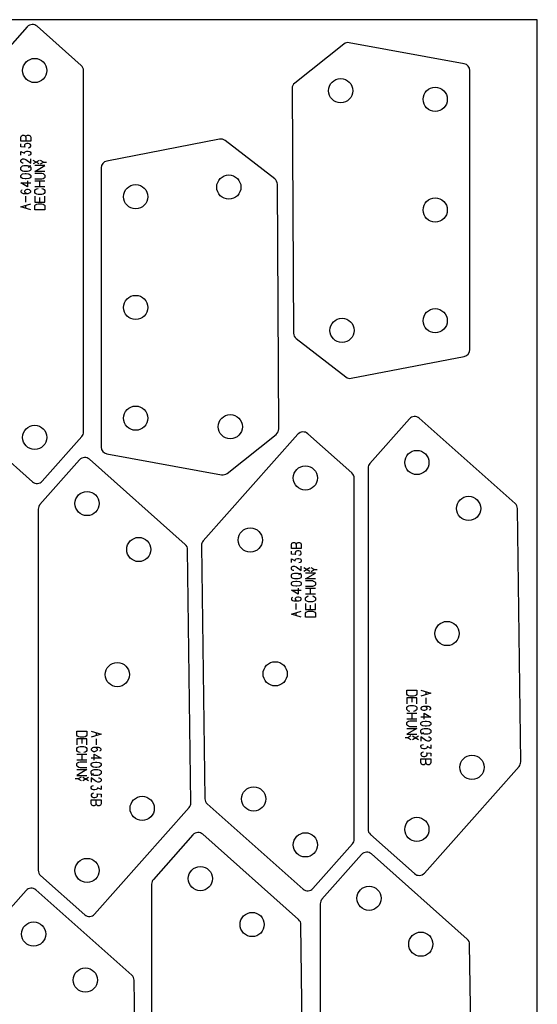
# Model space of a CAD drawing. Header units: millimetres. Extents: x 0 to 2500, y 0 to 1253.
# Tile 16 of 16: x 2126 to 2500, y 538 to 1250. Entities that reach past the tile are written whole.
import ezdxf

# ---------------------------------------------------------------- set-up
doc = ezdxf.new("R2010")
doc.units = ezdxf.units.MM
doc.layers.add('PARTS', color=4, linetype='CONTINUOUS')
doc.layers.add('PLATE', color=2, linetype='CONTINUOUS')

msp = doc.modelspace()

# ---------------------------------------------------------------- linework, layer by layer
at = {"layer": 'PARTS'}
for p, q in [((2170.28, 1216.86), (2138.31, 1245.25)), ((2131.25, 1244.83), (2062.81, 1167.78)), ((2360.08, 1232.35), (2324.6, 1204.19)), ((2447.07, 1218.22), (2364.09, 1233.35)), ((2171.96, 952.12), (2171.96, 1213.12)), ((2451.18, 1011.59), (2451.18, 1213.3)), ((2322.7, 1200.25), (2323.74, 1023.45)), ((2126.51, 1165.03), (2126.96, 1166.11)), ((2126.51, 1162.33), (2126.51, 1165.03)), ((2133.71, 1162.33), (2126.51, 1162.33)), ((2126.51, 1158.16), (2126.51, 1160.32)), ((2126.96, 1166.11), (2127.86, 1166.65)), ((2127.86, 1166.65), (2128.76, 1166.65)), ((2128.76, 1166.65), (2129.66, 1166.11)), ((2129.66, 1160.05), (2129.21, 1159.51)), ((2129.66, 1166.11), (2130.11, 1165.03)), ((2130.11, 1160.32), (2129.66, 1160.05)), ((2130.11, 1165.03), (2130.56, 1166.11)), ((2130.11, 1165.03), (2130.11, 1162.33)), ((2131.01, 1160.59), (2130.11, 1160.32)), ((2130.56, 1166.11), (2131.46, 1166.65)), ((2131.91, 1160.59), (2131.01, 1160.59)), ((2131.46, 1166.65), (2132.36, 1166.65)), ((2132.81, 1160.32), (2131.91, 1160.59)), ((2132.36, 1166.65), (2133.26, 1166.11)), ((2133.26, 1160.05), (2132.81, 1160.32)), ((2133.26, 1166.11), (2133.71, 1165.03)), ((2133.71, 1159.24), (2133.26, 1160.05)), ((2133.71, 1165.03), (2133.71, 1162.33)), ((2270.29, 1163.66), (2188.67, 1147.82)), ((2310.13, 1134.98), (2274.3, 1162.71)), ((2129.66, 1157.89), (2126.51, 1158.16)), ((2126.51, 1152.1), (2126.51, 1154.8)), ((2126.51, 1154.8), (2129.21, 1153.45)), ((2129.21, 1159.51), (2129.21, 1158.43)), ((2129.21, 1158.43), (2129.66, 1157.89)), ((2129.21, 1153.99), (2129.66, 1154.53)), ((2129.21, 1153.45), (2129.21, 1153.99)), ((2129.66, 1154.53), (2130.11, 1154.8)), ((2130.11, 1154.8), (2131.01, 1155.07)), ((2131.01, 1155.07), (2131.91, 1155.07)), ((2131.91, 1157.35), (2132.81, 1157.62)), ((2131.91, 1155.07), (2132.81, 1154.8)), ((2132.81, 1157.62), (2133.26, 1157.89)), ((2132.81, 1154.8), (2133.26, 1154.53)), ((2133.26, 1157.89), (2133.71, 1158.7)), ((2133.26, 1154.53), (2133.71, 1153.72)), ((2133.71, 1153.18), (2133.26, 1152.37)), ((2133.71, 1158.7), (2133.71, 1159.24)), ((2133.71, 1153.72), (2133.71, 1153.18)), ((2126.51, 1148.47), (2126.96, 1149.01)), ((2126.51, 1147.39), (2126.51, 1148.47)), ((2126.96, 1146.85), (2126.51, 1147.39)), ((2126.96, 1149.01), (2127.86, 1149.55)), ((2127.86, 1146.31), (2126.96, 1146.85)), ((2127.86, 1149.55), (2128.76, 1149.55)), ((2128.31, 1146.31), (2127.86, 1146.31)), ((2128.76, 1149.55), (2130.11, 1149.01)), ((2130.11, 1149.01), (2133.71, 1146.31)), ((2132.81, 1152.1), (2131.91, 1151.83)), ((2133.26, 1152.37), (2132.81, 1152.1)), ((2133.71, 1146.31), (2133.71, 1149.55)), ((2139.83, 1145.77), (2135.51, 1148.36)), ((2139.83, 1148.36), (2135.51, 1145.77)), ((2143.07, 1147.07), (2140.91, 1148.36)), ((2140.91, 1145.77), (2143.07, 1147.07)), ((2143.07, 1147.07), (2145.23, 1147.07)), ((2126.51, 1143.22), (2126.96, 1143.76)), ((2126.51, 1141.6), (2126.51, 1143.22)), ((2126.96, 1141.06), (2126.51, 1141.6)), ((2126.96, 1143.76), (2127.86, 1144.3)), ((2127.86, 1140.52), (2126.96, 1141.06)), ((2126.96, 1137.97), (2127.86, 1138.51)), ((2127.86, 1144.3), (2128.76, 1144.57)), ((2128.76, 1140.25), (2127.86, 1140.52)), ((2127.86, 1138.51), (2129.66, 1138.78)), ((2128.76, 1144.57), (2131.46, 1144.57)), ((2131.46, 1140.25), (2128.76, 1140.25)), ((2129.66, 1138.78), (2130.56, 1138.78)), ((2130.56, 1138.78), (2132.36, 1138.51)), ((2131.46, 1144.57), (2132.36, 1144.3)), ((2132.36, 1140.52), (2131.46, 1140.25)), ((2131.91, 1143.49), (2133.71, 1144.57)), ((2132.36, 1144.3), (2133.26, 1143.76)), ((2133.26, 1141.06), (2132.36, 1140.52)), ((2132.36, 1138.51), (2133.26, 1137.97)), ((2133.26, 1143.76), (2133.71, 1143.22)), ((2133.71, 1141.6), (2133.26, 1141.06)), ((2133.71, 1143.22), (2133.71, 1141.6)), ((2136.77, 1140.25), (2143.97, 1144.57)), ((2143.97, 1144.57), (2136.77, 1144.57)), ((2143.97, 1140.25), (2136.77, 1140.25)), ((2136.77, 1139.05), (2141.72, 1139.05)), ((2141.72, 1139.05), (2142.62, 1138.78)), ((2142.62, 1138.78), (2143.52, 1138.24)), ((2184.62, 1142.91), (2184.62, 941.21)), ((2126.51, 1137.43), (2126.96, 1137.97)), ((2126.51, 1136.35), (2126.51, 1137.43)), ((2126.96, 1135.81), (2126.51, 1136.35)), ((2131.46, 1129.21), (2126.51, 1132.18)), ((2126.51, 1132.18), (2133.71, 1132.18)), ((2127.86, 1135.27), (2126.96, 1135.81)), ((2129.66, 1135), (2127.86, 1135.27)), ((2130.56, 1135), (2129.66, 1135)), ((2132.36, 1135.27), (2130.56, 1135)), ((2131.46, 1133.53), (2131.46, 1129.21)), ((2133.26, 1135.81), (2132.36, 1135.27)), ((2133.26, 1137.97), (2133.71, 1137.43)), ((2133.71, 1136.35), (2133.26, 1135.81)), ((2133.71, 1137.43), (2133.71, 1136.35)), ((2141.72, 1134.73), (2136.77, 1134.73)), ((2136.77, 1133.53), (2143.97, 1133.53)), ((2140.37, 1129.21), (2140.37, 1133.53)), ((2142.62, 1135), (2141.72, 1134.73)), ((2143.52, 1135.54), (2142.62, 1135)), ((2143.52, 1138.24), (2143.97, 1137.7)), ((2143.97, 1136.08), (2143.52, 1135.54)), ((2143.97, 1137.7), (2143.97, 1136.08)), ((2126.96, 1126.66), (2126.51, 1126.12)), ((2126.51, 1126.12), (2126.51, 1125.58)), ((2126.51, 1125.58), (2126.96, 1125.04)), ((2127.41, 1126.93), (2126.96, 1126.66)), ((2126.96, 1125.04), (2127.41, 1124.77)), ((2127.41, 1124.77), (2128.31, 1124.5)), ((2128.31, 1124.5), (2131.91, 1124.5)), ((2129.66, 1126.66), (2129.21, 1126.12)), ((2129.21, 1126.12), (2129.21, 1125.58)), ((2129.21, 1125.58), (2129.66, 1125.04)), ((2130.11, 1126.93), (2129.66, 1126.66)), ((2129.66, 1125.04), (2130.11, 1124.77)), ((2131.01, 1127.2), (2130.11, 1126.93)), ((2130.11, 1124.77), (2131.01, 1124.5)), ((2131.91, 1127.2), (2131.01, 1127.2)), ((2132.81, 1126.93), (2131.91, 1127.2)), ((2131.91, 1124.5), (2132.81, 1124.77)), ((2133.26, 1126.66), (2132.81, 1126.93)), ((2132.81, 1124.77), (2133.26, 1125.04)), ((2133.71, 1126.12), (2133.26, 1126.66)), ((2133.26, 1125.04), (2133.71, 1125.58)), ((2133.71, 1125.58), (2133.71, 1126.12)), ((2143.97, 1129.21), (2136.77, 1129.21)), ((2136.77, 1126.66), (2137.22, 1127.2)), ((2136.77, 1125.04), (2136.77, 1126.66)), ((2137.22, 1124.5), (2136.77, 1125.04)), ((2137.22, 1127.2), (2138.12, 1127.74)), ((2138.12, 1123.96), (2137.22, 1124.5)), ((2138.12, 1127.74), (2139.02, 1128.01)), ((2141.72, 1128.01), (2142.62, 1127.74)), ((2142.62, 1127.74), (2143.52, 1127.2)), ((2143.52, 1124.5), (2142.62, 1123.96)), ((2143.52, 1127.2), (2143.97, 1126.66)), ((2143.97, 1125.04), (2143.52, 1124.5)), ((2143.97, 1126.66), (2143.97, 1125.04)), ((2313.1, 954.26), (2312.06, 1131.05)), ((2130.11, 1118.17), (2130.11, 1122.49)), ((2136.77, 1122.49), (2136.77, 1118.17)), ((2136.77, 1118.17), (2143.97, 1118.17)), ((2139.02, 1123.69), (2138.12, 1123.96)), ((2141.72, 1123.69), (2139.02, 1123.69)), ((2140.37, 1118.17), (2140.37, 1121.41)), ((2142.62, 1123.96), (2141.72, 1123.69)), ((2143.97, 1118.17), (2143.97, 1122.49)), ((2126.51, 1114.81), (2133.71, 1116.97)), ((2133.71, 1112.65), (2126.51, 1114.81)), ((2130.11, 1113.73), (2130.11, 1115.89)), ((2136.77, 1115.62), (2137.22, 1116.16)), ((2136.77, 1112.65), (2136.77, 1115.62)), ((2143.97, 1112.65), (2136.77, 1112.65)), ((2137.22, 1116.16), (2138.12, 1116.7)), ((2138.12, 1116.7), (2139.02, 1116.97)), ((2139.02, 1116.97), (2141.72, 1116.97)), ((2141.72, 1116.97), (2142.62, 1116.7)), ((2142.62, 1116.7), (2143.52, 1116.16)), ((2143.52, 1116.16), (2143.97, 1115.62)), ((2143.97, 1115.62), (2143.97, 1112.65)), ((2325.67, 1019.53), (2361.5, 991.8)), ((2365.51, 990.84), (2447.13, 1006.68)), ((2065.64, 977.78), (2135.01, 916.15)), ((2407.5, 961.58), (2378.88, 929.35)), ((2483.94, 900.37), (2414.56, 961.99)), ((2142.07, 916.57), (2170.7, 948.8)), ((2326.91, 950.41), (2258.47, 873.36)), ((2275.72, 922.15), (2311.2, 950.31)), ((2365.94, 922.44), (2333.97, 950.83)), ((2245.51, 870.7), (2176.13, 932.32)), ((2188.73, 936.29), (2271.71, 921.15)), ((2169.07, 931.9), (2140.45, 899.68)), ((2377.62, 926.03), (2377.62, 665.03)), ((2367.62, 657.69), (2367.62, 918.7)), ((2488.03, 713.75), (2485.62, 896.7)), ((2139.19, 896.36), (2139.19, 635.35)), ((2257.21, 869.97), (2259.62, 687.03)), ((2322.17, 870.61), (2322.62, 871.69)), ((2322.17, 867.91), (2322.17, 870.61)), ((2322.62, 871.69), (2323.52, 872.23)), ((2323.52, 872.23), (2324.42, 872.23)), ((2324.42, 872.23), (2325.32, 871.69)), ((2325.32, 871.69), (2325.77, 870.61)), ((2325.77, 870.61), (2326.22, 871.69)), ((2325.77, 870.61), (2325.77, 867.91)), ((2326.22, 871.69), (2327.12, 872.23)), ((2327.12, 872.23), (2328.02, 872.23)), ((2328.02, 872.23), (2328.92, 871.69)), ((2328.92, 871.69), (2329.37, 870.61)), ((2329.37, 870.61), (2329.37, 867.91)), ((2249.59, 684.08), (2247.19, 867.02)), ((2329.37, 867.91), (2322.17, 867.91)), ((2322.17, 863.74), (2322.17, 865.9)), ((2325.32, 863.47), (2322.17, 863.74)), ((2325.32, 865.63), (2324.87, 865.09)), ((2324.87, 865.09), (2324.87, 864.01)), ((2324.87, 864.01), (2325.32, 863.47)), ((2325.77, 865.9), (2325.32, 865.63)), ((2326.67, 866.17), (2325.77, 865.9)), ((2327.57, 866.17), (2326.67, 866.17)), ((2328.47, 865.9), (2327.57, 866.17)), ((2327.57, 862.93), (2328.47, 863.2)), ((2328.92, 865.63), (2328.47, 865.9)), ((2328.47, 863.2), (2328.92, 863.47)), ((2329.37, 864.82), (2328.92, 865.63)), ((2328.92, 863.47), (2329.37, 864.28)), ((2329.37, 864.28), (2329.37, 864.82)), ((2322.17, 857.68), (2322.17, 860.38)), ((2322.17, 860.38), (2324.87, 859.03)), ((2322.17, 854.05), (2322.62, 854.59)), ((2322.17, 852.97), (2322.17, 854.05)), ((2322.62, 854.59), (2323.52, 855.13)), ((2323.52, 855.13), (2324.42, 855.13)), ((2324.42, 855.13), (2325.77, 854.59)), ((2324.87, 859.57), (2325.32, 860.11)), ((2324.87, 859.03), (2324.87, 859.57)), ((2325.32, 860.11), (2325.77, 860.38)), ((2325.77, 860.38), (2326.67, 860.65)), ((2325.77, 854.59), (2329.37, 851.89)), ((2326.67, 860.65), (2327.57, 860.65)), ((2327.57, 860.65), (2328.47, 860.38)), ((2328.47, 857.68), (2327.57, 857.41)), ((2328.47, 860.38), (2328.92, 860.11)), ((2328.92, 857.95), (2328.47, 857.68)), ((2328.92, 860.11), (2329.37, 859.3)), ((2329.37, 858.76), (2328.92, 857.95)), ((2329.37, 859.3), (2329.37, 858.76)), ((2329.37, 851.89), (2329.37, 855.13)), ((2335.49, 851.35), (2331.17, 853.94)), ((2335.49, 853.94), (2331.17, 851.35)), ((2338.73, 852.65), (2336.57, 853.94)), ((2322.62, 852.43), (2322.17, 852.97)), ((2322.17, 848.8), (2322.62, 849.34)), ((2322.17, 847.18), (2322.17, 848.8)), ((2322.62, 846.64), (2322.17, 847.18)), ((2323.52, 851.89), (2322.62, 852.43)), ((2322.62, 849.34), (2323.52, 849.88)), ((2323.97, 851.89), (2323.52, 851.89)), ((2323.52, 849.88), (2324.42, 850.15)), ((2324.42, 850.15), (2327.12, 850.15)), ((2327.12, 850.15), (2328.02, 849.88)), ((2327.57, 849.07), (2329.37, 850.15)), ((2328.02, 849.88), (2328.92, 849.34)), ((2328.92, 849.34), (2329.37, 848.8)), ((2329.37, 847.18), (2328.92, 846.64)), ((2329.37, 848.8), (2329.37, 847.18)), ((2332.43, 845.83), (2339.63, 850.15)), ((2339.63, 850.15), (2332.43, 850.15)), ((2336.57, 851.35), (2338.73, 852.65)), ((2338.73, 852.65), (2340.89, 852.65)), ((2322.17, 843.01), (2322.62, 843.55)), ((2322.17, 841.93), (2322.17, 843.01)), ((2322.62, 841.39), (2322.17, 841.93)), ((2323.52, 846.1), (2322.62, 846.64)), ((2322.62, 843.55), (2323.52, 844.09)), ((2323.52, 840.85), (2322.62, 841.39)), ((2324.42, 845.83), (2323.52, 846.1)), ((2323.52, 844.09), (2325.32, 844.36)), ((2325.32, 840.58), (2323.52, 840.85)), ((2327.12, 845.83), (2324.42, 845.83)), ((2325.32, 844.36), (2326.22, 844.36)), ((2326.22, 840.58), (2325.32, 840.58)), ((2326.22, 844.36), (2328.02, 844.09)), ((2328.02, 840.85), (2326.22, 840.58)), ((2328.02, 846.1), (2327.12, 845.83)), ((2328.92, 846.64), (2328.02, 846.1)), ((2328.02, 844.09), (2328.92, 843.55)), ((2328.92, 841.39), (2328.02, 840.85)), ((2328.92, 843.55), (2329.37, 843.01)), ((2329.37, 841.93), (2328.92, 841.39)), ((2329.37, 843.01), (2329.37, 841.93)), ((2339.63, 845.83), (2332.43, 845.83)), ((2332.43, 844.63), (2337.38, 844.63)), ((2337.38, 840.31), (2332.43, 840.31)), ((2337.38, 844.63), (2338.28, 844.36)), ((2338.28, 840.58), (2337.38, 840.31)), ((2338.28, 844.36), (2339.18, 843.82)), ((2339.18, 841.12), (2338.28, 840.58)), ((2339.18, 843.82), (2339.63, 843.28)), ((2339.63, 841.66), (2339.18, 841.12)), ((2339.63, 843.28), (2339.63, 841.66)), ((2327.12, 834.79), (2322.17, 837.76)), ((2322.17, 837.76), (2329.37, 837.76)), ((2323.07, 832.51), (2322.62, 832.24)), ((2325.77, 832.51), (2325.32, 832.24)), ((2326.67, 832.78), (2325.77, 832.51)), ((2327.57, 832.78), (2326.67, 832.78)), ((2327.12, 839.11), (2327.12, 834.79)), ((2328.47, 832.51), (2327.57, 832.78)), ((2328.92, 832.24), (2328.47, 832.51)), ((2332.43, 839.11), (2339.63, 839.11)), ((2339.63, 834.79), (2332.43, 834.79)), ((2332.43, 832.24), (2332.88, 832.78)), ((2332.88, 832.78), (2333.78, 833.32)), ((2333.78, 833.32), (2334.68, 833.59)), ((2336.03, 834.79), (2336.03, 839.11)), ((2337.38, 833.59), (2338.28, 833.32)), ((2338.28, 833.32), (2339.18, 832.78)), ((2339.18, 832.78), (2339.63, 832.24)), ((2322.62, 832.24), (2322.17, 831.7)), ((2322.17, 831.7), (2322.17, 831.16)), ((2322.17, 831.16), (2322.62, 830.62)), ((2322.62, 830.62), (2323.07, 830.35)), ((2323.07, 830.35), (2323.97, 830.08)), ((2323.97, 830.08), (2327.57, 830.08)), ((2325.32, 832.24), (2324.87, 831.7)), ((2324.87, 831.7), (2324.87, 831.16)), ((2324.87, 831.16), (2325.32, 830.62)), ((2325.32, 830.62), (2325.77, 830.35)), ((2325.77, 830.35), (2326.67, 830.08)), ((2325.77, 823.75), (2325.77, 828.07)), ((2327.57, 830.08), (2328.47, 830.35)), ((2328.47, 830.35), (2328.92, 830.62)), ((2329.37, 831.7), (2328.92, 832.24)), ((2328.92, 830.62), (2329.37, 831.16)), ((2329.37, 831.16), (2329.37, 831.7)), ((2332.43, 830.62), (2332.43, 832.24)), ((2332.88, 830.08), (2332.43, 830.62)), ((2332.43, 828.07), (2332.43, 823.75)), ((2333.78, 829.54), (2332.88, 830.08)), ((2334.68, 829.27), (2333.78, 829.54)), ((2337.38, 829.27), (2334.68, 829.27)), ((2336.03, 823.75), (2336.03, 826.99)), ((2338.28, 829.54), (2337.38, 829.27)), ((2339.18, 830.08), (2338.28, 829.54)), ((2339.63, 830.62), (2339.18, 830.08)), ((2339.63, 832.24), (2339.63, 830.62)), ((2339.63, 823.75), (2339.63, 828.07)), ((2322.17, 820.39), (2329.37, 822.55)), ((2329.37, 818.23), (2322.17, 820.39)), ((2325.77, 819.31), (2325.77, 821.47)), ((2332.43, 823.75), (2339.63, 823.75)), ((2332.43, 821.2), (2332.88, 821.74)), ((2332.43, 818.23), (2332.43, 821.2)), ((2332.88, 821.74), (2333.78, 822.28)), ((2333.78, 822.28), (2334.68, 822.55)), ((2334.68, 822.55), (2337.38, 822.55)), ((2337.38, 822.55), (2338.28, 822.28)), ((2338.28, 822.28), (2339.18, 821.74)), ((2339.18, 821.74), (2339.63, 821.2)), ((2339.63, 821.2), (2339.63, 818.23)), ((2339.63, 818.23), (2332.43, 818.23)), ((2405.6, 762.53), (2405.6, 765.5)), ((2405.6, 765.5), (2412.8, 765.5)), ((2406.05, 761.99), (2405.6, 762.53)), ((2406.95, 761.45), (2406.05, 761.99)), ((2407.85, 761.18), (2406.95, 761.45)), ((2411.45, 761.45), (2410.55, 761.18)), ((2412.35, 761.99), (2411.45, 761.45)), ((2412.8, 762.53), (2412.35, 761.99)), ((2412.8, 765.5), (2412.8, 762.53)), ((2415.86, 765.5), (2423.06, 763.34)), ((2423.06, 763.34), (2415.86, 761.18)), ((2419.46, 764.42), (2419.46, 762.26)), ((2412.8, 759.98), (2405.6, 759.98)), ((2405.6, 759.98), (2405.6, 755.66)), ((2406.95, 754.19), (2407.85, 754.46)), ((2410.55, 761.18), (2407.85, 761.18)), ((2407.85, 754.46), (2410.55, 754.46)), ((2409.2, 759.98), (2409.2, 756.74)), ((2410.55, 754.46), (2411.45, 754.19)), ((2412.8, 755.66), (2412.8, 759.98)), ((2419.46, 759.98), (2419.46, 755.66)), ((2405.6, 753.11), (2406.05, 753.65)), ((2405.6, 751.49), (2405.6, 753.11)), ((2406.05, 750.95), (2405.6, 751.49)), ((2405.6, 748.94), (2412.8, 748.94)), ((2406.05, 753.65), (2406.95, 754.19)), ((2406.95, 750.41), (2406.05, 750.95)), ((2407.85, 750.14), (2406.95, 750.41)), ((2409.2, 748.94), (2409.2, 744.62)), ((2411.45, 750.41), (2410.55, 750.14)), ((2411.45, 754.19), (2412.35, 753.65)), ((2412.35, 750.95), (2411.45, 750.41)), ((2412.35, 753.65), (2412.8, 753.11)), ((2412.8, 751.49), (2412.35, 750.95)), ((2412.8, 753.11), (2412.8, 751.49)), ((2416.31, 753.11), (2415.86, 752.57)), ((2415.86, 752.57), (2415.86, 752.03)), ((2415.86, 752.03), (2416.31, 751.49)), ((2416.76, 753.38), (2416.31, 753.11)), ((2416.31, 751.49), (2416.76, 751.22)), ((2417.66, 753.65), (2416.76, 753.38)), ((2416.76, 751.22), (2417.66, 750.95)), ((2421.26, 753.65), (2417.66, 753.65)), ((2417.66, 750.95), (2418.56, 750.95)), ((2418.11, 744.62), (2418.11, 748.94)), ((2418.11, 748.94), (2423.06, 745.97)), ((2419.46, 753.38), (2418.56, 753.65)), ((2418.56, 750.95), (2419.46, 751.22)), ((2419.91, 753.11), (2419.46, 753.38)), ((2419.46, 751.22), (2419.91, 751.49)), ((2420.36, 752.57), (2419.91, 753.11)), ((2419.91, 751.49), (2420.36, 752.03)), ((2420.36, 752.03), (2420.36, 752.57)), ((2422.16, 753.38), (2421.26, 753.65)), ((2422.61, 753.11), (2422.16, 753.38)), ((2422.16, 751.22), (2422.61, 751.49)), ((2423.06, 752.57), (2422.61, 753.11)), ((2422.61, 751.49), (2423.06, 752.03)), ((2423.06, 752.03), (2423.06, 752.57)), ((2412.8, 744.62), (2405.6, 744.62)), ((2405.6, 742.07), (2406.05, 742.61)), ((2405.6, 740.45), (2405.6, 742.07)), ((2406.05, 739.91), (2405.6, 740.45)), ((2406.05, 742.61), (2406.95, 743.15)), ((2406.95, 743.15), (2407.85, 743.42)), ((2407.85, 743.42), (2412.8, 743.42)), ((2423.06, 745.97), (2415.86, 745.97)), ((2415.86, 741.8), (2416.31, 742.34)), ((2415.86, 740.72), (2415.86, 741.8)), ((2416.31, 740.18), (2415.86, 740.72)), ((2416.31, 742.34), (2417.21, 742.88)), ((2417.21, 739.64), (2416.31, 740.18)), ((2417.21, 742.88), (2419.01, 743.15)), ((2419.01, 743.15), (2419.91, 743.15)), ((2419.91, 743.15), (2421.71, 742.88)), ((2421.71, 742.88), (2422.61, 742.34)), ((2422.61, 740.18), (2421.71, 739.64)), ((2422.61, 742.34), (2423.06, 741.8)), ((2423.06, 740.72), (2422.61, 740.18)), ((2423.06, 741.8), (2423.06, 740.72)), ((2167.17, 732.85), (2167.17, 735.82)), ((2167.17, 735.82), (2174.37, 735.82)), ((2174.37, 735.82), (2174.37, 732.85)), ((2177.43, 735.82), (2184.63, 733.66)), ((2184.63, 733.66), (2177.43, 731.5)), ((2181.03, 734.74), (2181.03, 732.58)), ((2405.6, 737.9), (2412.8, 737.9)), ((2412.8, 737.9), (2405.6, 733.58)), ((2405.6, 733.58), (2412.8, 733.58)), ((2406.95, 739.37), (2406.05, 739.91)), ((2407.85, 739.1), (2406.95, 739.37)), ((2412.8, 739.1), (2407.85, 739.1)), ((2415.86, 736.55), (2416.31, 737.09)), ((2415.86, 734.93), (2415.86, 736.55)), ((2416.31, 734.39), (2415.86, 734.93)), ((2417.66, 734.66), (2415.86, 733.58)), ((2416.31, 737.09), (2417.21, 737.63)), ((2417.21, 733.85), (2416.31, 734.39)), ((2419.01, 739.37), (2417.21, 739.64)), ((2417.21, 737.63), (2418.11, 737.9)), ((2418.11, 733.58), (2417.21, 733.85)), ((2418.11, 737.9), (2420.81, 737.9)), ((2420.81, 733.58), (2418.11, 733.58)), ((2419.91, 739.37), (2419.01, 739.37)), ((2421.71, 739.64), (2419.91, 739.37)), ((2420.81, 737.9), (2421.71, 737.63)), ((2421.71, 733.85), (2420.81, 733.58)), ((2421.71, 737.63), (2422.61, 737.09)), ((2422.61, 734.39), (2421.71, 733.85)), ((2422.61, 737.09), (2423.06, 736.55)), ((2423.06, 734.93), (2422.61, 734.39)), ((2423.06, 736.55), (2423.06, 734.93)), ((2167.62, 732.31), (2167.17, 732.85)), ((2174.37, 730.3), (2167.17, 730.3)), ((2167.17, 730.3), (2167.17, 725.98)), ((2168.52, 731.77), (2167.62, 732.31)), ((2169.42, 731.5), (2168.52, 731.77)), ((2172.12, 731.5), (2169.42, 731.5)), ((2170.77, 730.3), (2170.77, 727.06)), ((2173.02, 731.77), (2172.12, 731.5)), ((2173.92, 732.31), (2173.02, 731.77)), ((2174.37, 732.85), (2173.92, 732.31)), ((2174.37, 725.98), (2174.37, 730.3)), ((2181.03, 730.3), (2181.03, 725.98)), ((2406.5, 731.08), (2404.34, 731.08)), ((2408.66, 732.38), (2406.5, 731.08)), ((2406.5, 731.08), (2408.66, 729.78)), ((2409.74, 732.38), (2414.06, 729.78)), ((2409.74, 729.78), (2414.06, 732.38)), ((2419.46, 729.14), (2415.86, 731.84)), ((2415.86, 731.84), (2415.86, 728.6)), ((2415.86, 724.97), (2416.31, 725.78)), ((2416.31, 725.78), (2416.76, 726.05)), ((2416.76, 726.05), (2417.66, 726.32)), ((2420.81, 728.6), (2419.46, 729.14)), ((2421.71, 728.6), (2420.81, 728.6)), ((2421.26, 731.84), (2421.71, 731.84)), ((2421.71, 731.84), (2422.61, 731.3)), ((2422.61, 729.14), (2421.71, 728.6)), ((2422.61, 731.3), (2423.06, 730.76)), ((2423.06, 729.68), (2422.61, 729.14)), ((2423.06, 730.76), (2423.06, 729.68)), ((2423.06, 726.05), (2423.06, 723.35)), ((2167.17, 723.43), (2167.62, 723.97)), ((2167.17, 721.81), (2167.17, 723.43)), ((2167.62, 721.27), (2167.17, 721.81)), ((2167.17, 719.26), (2174.37, 719.26)), ((2167.62, 723.97), (2168.52, 724.51)), ((2168.52, 720.73), (2167.62, 721.27)), ((2168.52, 724.51), (2169.42, 724.78)), ((2169.42, 720.46), (2168.52, 720.73)), ((2169.42, 724.78), (2172.12, 724.78)), ((2170.77, 719.26), (2170.77, 714.94)), ((2172.12, 724.78), (2173.02, 724.51)), ((2173.02, 720.73), (2172.12, 720.46)), ((2173.02, 724.51), (2173.92, 723.97)), ((2173.92, 721.27), (2173.02, 720.73)), ((2173.92, 723.97), (2174.37, 723.43)), ((2174.37, 721.81), (2173.92, 721.27)), ((2174.37, 723.43), (2174.37, 721.81)), ((2177.88, 723.43), (2177.43, 722.89)), ((2177.43, 722.89), (2177.43, 722.35)), ((2177.43, 722.35), (2177.88, 721.81)), ((2178.33, 723.7), (2177.88, 723.43)), ((2177.88, 721.81), (2178.33, 721.54)), ((2179.23, 723.97), (2178.33, 723.7)), ((2178.33, 721.54), (2179.23, 721.27)), ((2182.83, 723.97), (2179.23, 723.97)), ((2179.23, 721.27), (2180.13, 721.27)), ((2179.68, 714.94), (2179.68, 719.26)), ((2179.68, 719.26), (2184.63, 716.29)), ((2181.03, 723.7), (2180.13, 723.97)), ((2180.13, 721.27), (2181.03, 721.54)), ((2181.48, 723.43), (2181.03, 723.7)), ((2181.03, 721.54), (2181.48, 721.81)), ((2181.93, 722.89), (2181.48, 723.43)), ((2181.48, 721.81), (2181.93, 722.35)), ((2181.93, 722.35), (2181.93, 722.89)), ((2183.73, 723.7), (2182.83, 723.97)), ((2184.18, 723.43), (2183.73, 723.7)), ((2183.73, 721.54), (2184.18, 721.81)), ((2184.63, 722.89), (2184.18, 723.43)), ((2184.18, 721.81), (2184.63, 722.35)), ((2184.63, 722.35), (2184.63, 722.89)), ((2415.86, 724.43), (2415.86, 724.97)), ((2416.31, 723.62), (2415.86, 724.43)), ((2416.31, 720.26), (2415.86, 719.45)), ((2415.86, 719.45), (2415.86, 718.91)), ((2415.86, 718.91), (2416.31, 718.1)), ((2416.76, 723.35), (2416.31, 723.62)), ((2416.76, 720.53), (2416.31, 720.26)), ((2417.66, 723.08), (2416.76, 723.35)), ((2417.66, 720.8), (2416.76, 720.53)), ((2418.56, 723.08), (2417.66, 723.08)), ((2419.46, 723.35), (2418.56, 723.08)), ((2419.91, 723.62), (2419.46, 723.35)), ((2420.36, 724.16), (2419.91, 723.62)), ((2420.36, 719.72), (2419.91, 720.26)), ((2419.91, 720.26), (2423.06, 719.99)), ((2423.06, 723.35), (2420.36, 724.7)), ((2420.36, 724.7), (2420.36, 724.16)), ((2420.36, 718.64), (2420.36, 719.72)), ((2423.06, 719.99), (2423.06, 717.83)), ((2174.37, 714.94), (2167.17, 714.94)), ((2167.17, 712.39), (2167.62, 712.93)), ((2167.17, 710.77), (2167.17, 712.39)), ((2167.62, 712.93), (2168.52, 713.47)), ((2168.52, 713.47), (2169.42, 713.74)), ((2169.42, 713.74), (2174.37, 713.74)), ((2184.63, 716.29), (2177.43, 716.29)), ((2177.43, 712.12), (2177.88, 712.66)), ((2177.43, 711.04), (2177.43, 712.12)), ((2177.88, 712.66), (2178.78, 713.2)), ((2178.78, 713.2), (2180.58, 713.47)), ((2180.58, 713.47), (2181.48, 713.47)), ((2181.48, 713.47), (2183.28, 713.2)), ((2183.28, 713.2), (2184.18, 712.66)), ((2184.18, 712.66), (2184.63, 712.12)), ((2184.63, 712.12), (2184.63, 711.04)), ((2415.86, 715.82), (2423.06, 715.82)), ((2415.86, 713.12), (2415.86, 715.82)), ((2416.31, 712.04), (2415.86, 713.12)), ((2416.31, 718.1), (2416.76, 717.83)), ((2417.21, 711.5), (2416.31, 712.04)), ((2416.76, 717.83), (2417.66, 717.56)), ((2417.66, 717.56), (2418.56, 717.56)), ((2419.01, 712.04), (2418.11, 711.5)), ((2418.56, 717.56), (2419.46, 717.83)), ((2419.46, 713.12), (2419.01, 712.04)), ((2419.46, 717.83), (2419.91, 718.1)), ((2419.46, 713.12), (2419.46, 715.82)), ((2419.91, 712.04), (2419.46, 713.12)), ((2419.91, 718.1), (2420.36, 718.64)), ((2420.81, 711.5), (2419.91, 712.04)), ((2422.61, 712.04), (2421.71, 711.5)), ((2423.06, 713.12), (2422.61, 712.04)), ((2423.06, 715.82), (2423.06, 713.12)), ((2167.62, 710.23), (2167.17, 710.77)), ((2167.17, 708.22), (2174.37, 708.22)), ((2174.37, 708.22), (2167.17, 703.9)), ((2168.52, 709.69), (2167.62, 710.23)), ((2169.42, 709.42), (2168.52, 709.69)), ((2174.37, 709.42), (2169.42, 709.42)), ((2177.88, 710.5), (2177.43, 711.04)), ((2177.43, 706.87), (2177.88, 707.41)), ((2177.43, 705.25), (2177.43, 706.87)), ((2177.88, 704.71), (2177.43, 705.25)), ((2179.23, 704.98), (2177.43, 703.9)), ((2178.78, 709.96), (2177.88, 710.5)), ((2177.88, 707.41), (2178.78, 707.95)), ((2178.78, 704.17), (2177.88, 704.71)), ((2180.58, 709.69), (2178.78, 709.96)), ((2178.78, 707.95), (2179.68, 708.22)), ((2179.68, 708.22), (2182.38, 708.22)), ((2181.48, 709.69), (2180.58, 709.69)), ((2183.28, 709.96), (2181.48, 709.69)), ((2182.38, 708.22), (2183.28, 707.95)), ((2184.18, 710.5), (2183.28, 709.96)), ((2183.28, 707.95), (2184.18, 707.41)), ((2184.18, 704.71), (2183.28, 704.17)), ((2184.63, 711.04), (2184.18, 710.5)), ((2184.18, 707.41), (2184.63, 706.87)), ((2184.63, 705.25), (2184.18, 704.71)), ((2184.63, 706.87), (2184.63, 705.25)), ((2418.11, 711.5), (2417.21, 711.5)), ((2418.32, 633.31), (2486.77, 710.37)), ((2421.71, 711.5), (2420.81, 711.5)), ((2168.07, 701.41), (2165.91, 701.41)), ((2167.17, 703.9), (2174.37, 703.9)), ((2170.23, 702.7), (2168.07, 701.41)), ((2168.07, 701.41), (2170.23, 700.11)), ((2171.31, 702.7), (2175.63, 700.11)), ((2171.31, 700.11), (2175.63, 702.7)), ((2181.03, 699.46), (2177.43, 702.16)), ((2177.43, 702.16), (2177.43, 698.92)), ((2179.68, 703.9), (2178.78, 704.17)), ((2182.38, 703.9), (2179.68, 703.9)), ((2182.38, 698.92), (2181.03, 699.46)), ((2183.28, 704.17), (2182.38, 703.9)), ((2183.28, 698.92), (2182.38, 698.92)), ((2182.83, 702.16), (2183.28, 702.16)), ((2183.28, 702.16), (2184.18, 701.62)), ((2184.18, 699.46), (2183.28, 698.92)), ((2184.18, 701.62), (2184.63, 701.08)), ((2184.63, 700), (2184.18, 699.46)), ((2184.63, 701.08), (2184.63, 700)), ((2177.43, 695.29), (2177.88, 696.1)), ((2177.43, 694.75), (2177.43, 695.29)), ((2177.88, 693.94), (2177.43, 694.75)), ((2177.88, 690.58), (2177.43, 689.77)), ((2177.88, 696.1), (2178.33, 696.37)), ((2178.33, 693.67), (2177.88, 693.94)), ((2178.33, 690.85), (2177.88, 690.58)), ((2178.33, 696.37), (2179.23, 696.64)), ((2179.23, 693.4), (2178.33, 693.67)), ((2179.23, 691.12), (2178.33, 690.85)), ((2180.13, 693.4), (2179.23, 693.4)), ((2181.03, 693.67), (2180.13, 693.4)), ((2181.48, 693.94), (2181.03, 693.67)), ((2181.93, 694.48), (2181.48, 693.94)), ((2181.93, 690.04), (2181.48, 690.58)), ((2181.48, 690.58), (2184.63, 690.31)), ((2184.63, 693.67), (2181.93, 695.02)), ((2181.93, 695.02), (2181.93, 694.48)), ((2184.63, 696.37), (2184.63, 693.67)), ((2184.63, 690.31), (2184.63, 688.15)), ((2177.43, 689.77), (2177.43, 689.23)), ((2177.43, 689.23), (2177.88, 688.42)), ((2177.43, 686.14), (2184.63, 686.14)), ((2177.43, 683.44), (2177.43, 686.14)), ((2177.88, 682.36), (2177.43, 683.44)), ((2177.88, 688.42), (2178.33, 688.15)), ((2178.33, 688.15), (2179.23, 687.88)), ((2179.23, 687.88), (2180.13, 687.88)), ((2180.13, 687.88), (2181.03, 688.15)), ((2181.03, 683.44), (2180.58, 682.36)), ((2181.03, 688.15), (2181.48, 688.42)), ((2181.03, 683.44), (2181.03, 686.14)), ((2181.48, 682.36), (2181.03, 683.44)), ((2181.48, 688.42), (2181.93, 688.96)), ((2181.93, 688.96), (2181.93, 690.04)), ((2184.63, 683.44), (2184.18, 682.36)), ((2184.63, 686.14), (2184.63, 683.44)), ((2261.3, 683.36), (2330.67, 621.73)), ((2178.78, 681.82), (2177.88, 682.36)), ((2179.68, 681.82), (2178.78, 681.82)), ((2180.58, 682.36), (2179.68, 681.82)), ((2179.89, 603.64), (2248.33, 680.7)), ((2182.38, 681.82), (2181.48, 682.36)), ((2183.28, 681.82), (2182.38, 681.82)), ((2184.18, 682.36), (2183.28, 681.82)), ((2251.02, 660.89), (2222.39, 628.67)), ((2327.45, 599.69), (2258.08, 661.31)), ((2379.3, 661.29), (2411.26, 632.9)), ((2337.73, 622.15), (2366.35, 654.37)), ((2372.96, 646.69), (2344.33, 614.46)), ((2449.39, 585.48), (2380.01, 647.11)), ((2140.87, 631.62), (2172.83, 603.22)), ((2130.41, 620.76), (2101.78, 588.54)), ((2206.84, 559.56), (2137.47, 621.18)), ((2221.13, 625.35), (2221.13, 364.35)), ((2343.07, 611.14), (2343.07, 350.14)), ((2331.54, 413.07), (2329.13, 596.02)), ((2453.48, 398.87), (2451.07, 581.81)), ((2210.93, 372.94), (2208.52, 555.88))]:
    msp.add_line(p, q, dxfattribs=at)
for centre in [(2136.66, 1213.28), (2357.81, 1198.64), (2426.18, 1192.47), (2276.98, 1129.02), (2209.62, 1122.04), (2426.18, 1112.47), (2209.62, 1042.04), (2426.18, 1032.47), (2358.82, 1025.48), (2209.62, 962.04), (2277.99, 955.87), (2136.66, 948.13), (2412.91, 930.02), (2332.32, 918.86), (2174.48, 900.35), (2450.3, 896.81), (2292.48, 874), (2211.86, 867.14), (2434.76, 806.43), (2196.33, 776.76), (2310.47, 777.3), (2452.76, 709.73), (2294.94, 686.91), (2214.33, 680.06), (2412.91, 664.87), (2332.32, 653.71), (2174.48, 635.2), (2256.43, 629.34), (2378.36, 615.13), (2293.81, 596.13), (2135.82, 589.21), (2415.75, 581.93), (2173.2, 556)]:
    msp.add_circle(centre, 8.75, dxfattribs=at)
for centre, start, end in [((2134.99, 1241.51), 408.38654, 138.38661), ((2363.19, 1228.43), 439.66239, 128.43348), ((2166.96, 1213.12), 360, 408.38657), ((2446.18, 1213.3), 360, 439.66425), ((2327.7, 1200.28), 128.43457, 180.33571), ((2271.24, 1158.75), 52.25273, 100.98211), ((2189.62, 1142.91), 100.98347, 180), ((2307.06, 1131.02), 0.33432, 52.25273), ((2328.74, 1023.48), 180.33432, 232.25273), ((2446.18, 1011.59), 280.98348, 360), ((2364.56, 995.75), 232.25273, 280.98212), ((2411.24, 958.26), 48.38659, 138.38667), ((2308.1, 954.23), -51.56543, 0.33571), ((2166.96, 952.12), 318.38664, 360), ((2330.65, 947.09), 408.38654, 138.38661), ((2189.62, 941.21), 180, 259.66424), ((2172.81, 928.58), 48.38659, 138.38667), ((2382.62, 926.03), 138.38664, 180), ((2272.61, 926.07), 259.66238, -51.56653), ((2362.62, 918.7), 360, 408.38657), ((2138.33, 919.89), 228.3866, 318.38668), ((2144.19, 896.36), 138.38664, 180), ((2480.62, 896.63), 0.75468, 48.38659), ((2242.19, 866.96), 0.75468, 48.38659), ((2262.21, 870.04), 138.38661, 180.75469), ((2483.03, 713.69), -41.61339, 0.75468), ((2244.6, 684.02), -41.61339, 0.75468), ((2264.62, 687.09), 180.75469, 228.3866), ((2254.76, 657.57), 48.38659, 138.38667), ((2382.62, 665.03), 180, 228.38656), ((2362.62, 657.69), 318.38664, 360), ((2376.69, 643.37), 48.38659, 138.38667), ((2144.19, 635.35), 180, 228.38656), ((2414.58, 636.64), 228.38653, -41.61339), ((2226.13, 625.35), 138.38664, 180), ((2134.14, 617.44), 48.38659, 138.38667), ((2333.99, 625.47), 228.3866, 318.38668), ((2348.07, 611.14), 138.38664, 180), ((2176.15, 606.96), 228.38653, -41.61339), ((2324.13, 595.95), 0.75468, 48.38659), ((2446.07, 581.74), 0.75468, 48.38659), ((2203.52, 555.82), 0.75468, 48.38659)]:
    msp.add_arc(centre, 5, start, end, dxfattribs=at)
at = {"layer": 'PLATE'}
for p, q in [((2500, 1250), (0, 1250)), ((2500, 0), (2500, 1250))]:
    msp.add_line(p, q, dxfattribs=at)

doc.saveas('drawing.dxf')
